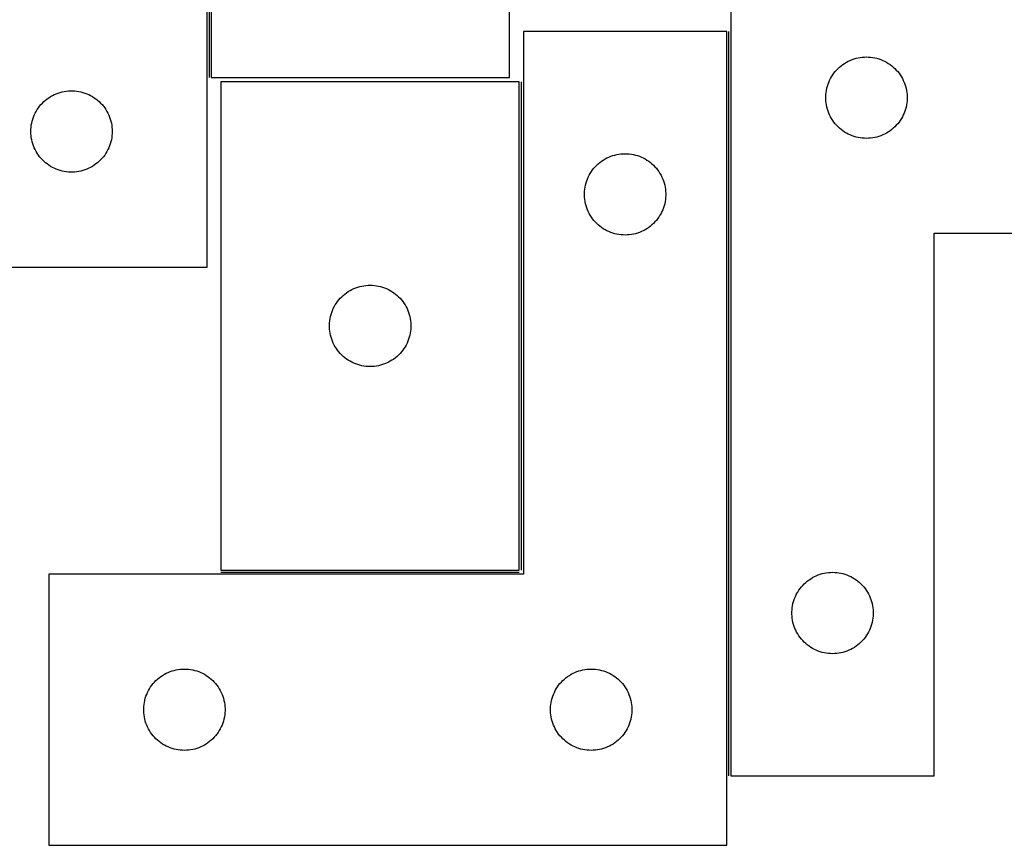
# Model space of a CAD drawing. Header units: millimetres. Extents: x 7 to 1493, y 7 to 479.
# Tile 3 of 5: x 796 to 1159, y 15 to 320. Entities that reach past the tile are written whole.
import ezdxf

# ---------------------------------------------------------------- set-up
doc = ezdxf.new("R2010")
doc.units = ezdxf.units.MM
doc.layers.add('COMMON', color=5, linetype='CONTINUOUS', true_color=0x0000ff)
doc.layers.add('CUT', color=7, linetype='CONTINUOUS', true_color=0x000000)

msp = doc.modelspace()

# ---------------------------------------------------------------- linework, layer by layer
at = {"layer": 'COMMON'}
for p, q in [((865.948943, 478.458039), (865.948943, 298.458039)), ((1057.565522, 41.02346), (1057.565522, 315.377467)), ((981.065521, 116.877468), (981.065521, 296.877468)), ((870.31552, 116.127467), (980.31552, 116.127467))]:
    msp.add_line(p, q, dxfattribs=at)
at = {"layer": 'CUT'}
for p, q in [((865.198943, 228.567663), (865.198943, 478.567663)), ((866.698944, 478.458039), (866.698944, 298.458039)), ((976.698944, 298.458039), (976.698944, 478.458039)), ((1058.315522, 341.02346), (1058.315522, 41.02346)), ((1056.815521, 315.377467), (981.815521, 315.377467)), ((981.815521, 315.377467), (981.815521, 115.377467)), ((1056.815521, 15.377467), (1056.815521, 315.377467)), ((1102.308713, 304.768214), (1103.024241, 305.059213)), ((1103.024241, 305.059213), (1103.753799, 305.312991)), ((1103.753799, 305.312991), (1104.495455, 305.528876)), ((1104.495455, 305.528876), (1105.247241, 305.706296)), ((1105.247241, 305.706296), (1106.007163, 305.844779)), ((1106.007163, 305.844779), (1106.773207, 305.943958)), ((1106.773207, 305.943958), (1107.543341, 306.003572)), ((1107.543341, 306.003572), (1108.315522, 306.02346)), ((1108.315522, 306.02346), (1109.087703, 306.003572)), ((1109.087703, 306.003572), (1109.857837, 305.943958)), ((1109.857837, 305.943958), (1110.62388, 305.844779)), ((1110.62388, 305.844779), (1111.383803, 305.706296)), ((1111.383803, 305.706296), (1112.135589, 305.528876)), ((1112.135589, 305.528876), (1112.877244, 305.312991)), ((1112.877244, 305.312991), (1113.606803, 305.059213)), ((1113.606803, 305.059213), (1114.32233, 304.768214)), ((1097.307241, 301.21256), (1097.84636, 301.765743)), ((1097.84636, 301.765743), (1098.41324, 302.290439)), ((1098.41324, 302.290439), (1099.00638, 302.785257)), ((1099.00638, 302.785257), (1099.624205, 303.248885)), ((1099.624205, 303.248885), (1100.265079, 303.680094)), ((1100.265079, 303.680094), (1100.927301, 304.077739)), ((1100.927301, 304.077739), (1101.609115, 304.440767)), ((1101.609115, 304.440767), (1102.308713, 304.768214)), ((1114.32233, 304.768214), (1115.021929, 304.440767)), ((1115.021929, 304.440767), (1115.703743, 304.077739)), ((1115.703743, 304.077739), (1116.365965, 303.680094)), ((1116.365965, 303.680094), (1117.006838, 303.248885)), ((1117.006838, 303.248885), (1117.624664, 302.785257)), ((1117.624664, 302.785257), (1118.217804, 302.290439)), ((1118.217804, 302.290439), (1118.784684, 301.765743)), ((1118.784684, 301.765743), (1119.323802, 301.21256)), ((866.698944, 298.458039), (976.698944, 298.458039)), ((1094.729988, 297.382176), (1095.07534, 298.073112)), ((1095.07534, 298.073112), (1095.455802, 298.745352)), ((1095.455802, 298.745352), (1095.870367, 299.397116)), ((1095.870367, 299.397116), (1096.317933, 300.026675)), ((1096.317933, 300.026675), (1096.797315, 300.632358)), ((1096.797315, 300.632358), (1097.307241, 301.21256)), ((1119.323802, 301.21256), (1119.833729, 300.632358)), ((1119.833729, 300.632358), (1120.313111, 300.026675)), ((1120.313111, 300.026675), (1120.760677, 299.397116)), ((1120.760677, 299.397116), (1121.175241, 298.745352)), ((1121.175241, 298.745352), (1121.555704, 298.073112)), ((1121.555704, 298.073112), (1121.901056, 297.382176)), ((870.31552, 296.877468), (870.31552, 116.877468)), ((980.31552, 296.877468), (870.31552, 296.877468)), ((980.31552, 116.877468), (980.31552, 296.877468)), ((1093.558553, 293.712672), (1093.716556, 294.468776)), ((1093.716556, 294.468776), (1093.913274, 295.215745)), ((1093.913274, 295.215745), (1094.148183, 295.951596)), ((1094.148183, 295.951596), (1094.420662, 296.674379)), ((1094.420662, 296.674379), (1094.729988, 297.382176)), ((1121.901056, 297.382176), (1122.210381, 296.674379)), ((1122.210381, 296.674379), (1122.48286, 295.951596)), ((1122.48286, 295.951596), (1122.71777, 295.215745)), ((1122.71777, 295.215745), (1122.914487, 294.468776)), ((1122.914487, 294.468776), (1123.072491, 293.712672)), ((805.590045, 290.085869), (806.195728, 290.565251)), ((806.195728, 290.565251), (806.825287, 291.012818)), ((806.825287, 291.012818), (807.477051, 291.427382)), ((807.477051, 291.427382), (808.149292, 291.807844)), ((808.149292, 291.807844), (808.840227, 292.153196)), ((808.840227, 292.153196), (809.548024, 292.462522)), ((809.548024, 292.462522), (810.270807, 292.735001)), ((810.270807, 292.735001), (811.006658, 292.969911)), ((811.006658, 292.969911), (811.753627, 293.166628)), ((811.753627, 293.166628), (812.509731, 293.324632)), ((812.509731, 293.324632), (813.272967, 293.443503)), ((813.272967, 293.443503), (814.041311, 293.522925)), ((814.041311, 293.522925), (814.812724, 293.56269)), ((814.812724, 293.56269), (815.585161, 293.56269)), ((815.585161, 293.56269), (816.356575, 293.522925)), ((816.356575, 293.522925), (817.124918, 293.443503)), ((817.124918, 293.443503), (817.888154, 293.324632)), ((817.888154, 293.324632), (818.644259, 293.166628)), ((818.644259, 293.166628), (819.391227, 292.969911)), ((819.391227, 292.969911), (820.127078, 292.735001)), ((820.127078, 292.735001), (820.849861, 292.462522)), ((820.849861, 292.462522), (821.557659, 292.153196)), ((821.557659, 292.153196), (822.248594, 291.807844)), ((822.248594, 291.807844), (822.920835, 291.427382)), ((822.920835, 291.427382), (823.572599, 291.012818)), ((823.572599, 291.012818), (824.202157, 290.565251)), ((824.202157, 290.565251), (824.80784, 290.085869)), ((1093.320495, 291.409679), (1093.360259, 292.181092)), ((1093.320495, 290.637242), (1093.320495, 291.409679)), ((1093.360259, 289.865828), (1093.320495, 290.637242)), ((1093.360259, 292.181092), (1093.439682, 292.949436)), ((1093.439682, 292.949436), (1093.558553, 293.712672)), ((1123.072491, 293.712672), (1123.191362, 292.949436)), ((1123.191362, 292.949436), (1123.270785, 292.181092)), ((1123.270785, 292.181092), (1123.310549, 291.409679)), ((1123.310549, 290.637242), (1123.270785, 289.865828)), ((1123.310549, 291.409679), (1123.310549, 290.637242)), ((802.542309, 286.618105), (802.973518, 287.258979)), ((802.973518, 287.258979), (803.437146, 287.876805)), ((803.437146, 287.876805), (803.931964, 288.469944)), ((803.931964, 288.469944), (804.45666, 289.036825)), ((804.45666, 289.036825), (805.009843, 289.575943)), ((805.009843, 289.575943), (805.590045, 290.085869)), ((824.80784, 290.085869), (825.388043, 289.575943)), ((825.388043, 289.575943), (825.941226, 289.036825)), ((825.941226, 289.036825), (826.465922, 288.469944)), ((826.465922, 288.469944), (826.96074, 287.876805)), ((826.96074, 287.876805), (827.424368, 287.258979)), ((827.424368, 287.258979), (827.855576, 286.618105)), ((1093.439682, 289.097485), (1093.360259, 289.865828)), ((1093.558553, 288.334249), (1093.439682, 289.097485)), ((1093.716556, 287.578144), (1093.558553, 288.334249)), ((1093.913274, 286.831176), (1093.716556, 287.578144)), ((1094.148183, 286.095325), (1093.913274, 286.831176)), ((1122.71777, 286.831176), (1122.48286, 286.095325)), ((1122.914487, 287.578144), (1122.71777, 286.831176)), ((1123.072491, 288.334249), (1122.914487, 287.578144)), ((1123.191362, 289.097485), (1123.072491, 288.334249)), ((1123.270785, 289.865828), (1123.191362, 289.097485)), ((800.909412, 283.129385), (801.16319, 283.858944)), ((801.16319, 283.858944), (801.454189, 284.574471)), ((801.454189, 284.574471), (801.781636, 285.274069)), ((801.781636, 285.274069), (802.144664, 285.955884)), ((802.144664, 285.955884), (802.542309, 286.618105)), ((827.855576, 286.618105), (828.253221, 285.955884)), ((828.253221, 285.955884), (828.616249, 285.274069)), ((828.616249, 285.274069), (828.943696, 284.574471)), ((828.943696, 284.574471), (829.234695, 283.858944)), ((829.234695, 283.858944), (829.488473, 283.129385)), ((1094.420662, 285.372542), (1094.148183, 286.095325)), ((1094.729988, 284.664745), (1094.420662, 285.372542)), ((1095.07534, 283.973809), (1094.729988, 284.664745)), ((1095.455802, 283.301568), (1095.07534, 283.973809)), ((1095.870367, 282.649805), (1095.455802, 283.301568)), ((1121.175241, 283.301568), (1120.760677, 282.649805)), ((1121.555704, 283.973809), (1121.175241, 283.301568)), ((1121.901056, 284.664745), (1121.555704, 283.973809)), ((1122.210381, 285.372542), (1121.901056, 284.664745)), ((1122.48286, 286.095325), (1122.210381, 285.372542)), ((800.218831, 279.339844), (800.278445, 280.109977)), ((800.278445, 280.109977), (800.377624, 280.876021)), ((800.377624, 280.876021), (800.516107, 281.635944)), ((800.516107, 281.635944), (800.693527, 282.387729)), ((800.693527, 282.387729), (800.909412, 283.129385)), ((829.488473, 283.129385), (829.704359, 282.387729)), ((829.704359, 282.387729), (829.881778, 281.635944)), ((829.881778, 281.635944), (830.020261, 280.876021)), ((830.020261, 280.876021), (830.119441, 280.109977)), ((830.119441, 280.109977), (830.179054, 279.339844)), ((1096.317933, 282.020246), (1095.870367, 282.649805)), ((1096.797315, 281.414563), (1096.317933, 282.020246)), ((1097.307241, 280.83436), (1096.797315, 281.414563)), ((1097.84636, 280.281178), (1097.307241, 280.83436)), ((1098.41324, 279.756481), (1097.84636, 280.281178)), ((1099.00638, 279.261663), (1098.41324, 279.756481)), ((1118.217804, 279.756481), (1117.624664, 279.261663)), ((1118.784684, 280.281178), (1118.217804, 279.756481)), ((1119.323802, 280.83436), (1118.784684, 280.281178)), ((1119.833729, 281.414563), (1119.323802, 280.83436)), ((1120.313111, 282.020246), (1119.833729, 281.414563)), ((1120.760677, 282.649805), (1120.313111, 282.020246)), ((800.198943, 278.567663), (800.218831, 279.339844)), ((800.218831, 277.795481), (800.198943, 278.567663)), ((800.278445, 277.025348), (800.218831, 277.795481)), ((800.377624, 276.259304), (800.278445, 277.025348)), ((800.516107, 275.499382), (800.377624, 276.259304)), ((830.020261, 276.259304), (829.881778, 275.499382)), ((830.119441, 277.025348), (830.020261, 276.259304)), ((830.179054, 277.795481), (830.119441, 277.025348)), ((830.179054, 279.339844), (830.198943, 278.567663)), ((830.198943, 278.567663), (830.179054, 277.795481)), ((1099.624205, 278.798035), (1099.00638, 279.261663)), ((1100.265079, 278.366827), (1099.624205, 278.798035)), ((1100.927301, 277.969182), (1100.265079, 278.366827)), ((1101.609115, 277.606154), (1100.927301, 277.969182)), ((1102.308713, 277.278707), (1101.609115, 277.606154)), ((1103.024241, 276.987708), (1102.308713, 277.278707)), ((1103.753799, 276.73393), (1103.024241, 276.987708)), ((1104.495455, 276.518044), (1103.753799, 276.73393)), ((1105.247241, 276.340625), (1104.495455, 276.518044)), ((1106.007163, 276.202142), (1105.247241, 276.340625)), ((1106.773207, 276.102962), (1106.007163, 276.202142)), ((1107.543341, 276.043349), (1106.773207, 276.102962)), ((1108.315522, 276.02346), (1107.543341, 276.043349)), ((1109.087703, 276.043349), (1108.315522, 276.02346)), ((1109.857837, 276.102962), (1109.087703, 276.043349)), ((1110.62388, 276.202142), (1109.857837, 276.102962)), ((1111.383803, 276.340625), (1110.62388, 276.202142)), ((1112.135589, 276.518044), (1111.383803, 276.340625)), ((1112.877244, 276.73393), (1112.135589, 276.518044)), ((1113.606803, 276.987708), (1112.877244, 276.73393)), ((1114.32233, 277.278707), (1113.606803, 276.987708)), ((1115.021929, 277.606154), (1114.32233, 277.278707)), ((1115.703743, 277.969182), (1115.021929, 277.606154)), ((1116.365965, 278.366827), (1115.703743, 277.969182)), ((1117.006838, 278.798035), (1116.365965, 278.366827)), ((1117.624664, 279.261663), (1117.006838, 278.798035)), ((800.693527, 274.747596), (800.516107, 275.499382)), ((800.909412, 274.00594), (800.693527, 274.747596)), ((801.16319, 273.276381), (800.909412, 274.00594)), ((801.454189, 272.560854), (801.16319, 273.276381)), ((801.781636, 271.861256), (801.454189, 272.560854)), ((828.943696, 272.560854), (828.616249, 271.861256)), ((829.234695, 273.276381), (828.943696, 272.560854)), ((829.488473, 274.00594), (829.234695, 273.276381)), ((829.704359, 274.747596), (829.488473, 274.00594)), ((829.881778, 275.499382), (829.704359, 274.747596)), ((802.144664, 271.179442), (801.781636, 271.861256)), ((802.542309, 270.51722), (802.144664, 271.179442)), ((802.973518, 269.876346), (802.542309, 270.51722)), ((803.437146, 269.25852), (802.973518, 269.876346)), ((803.931964, 268.665381), (803.437146, 269.25852)), ((804.45666, 268.0985), (803.931964, 268.665381)), ((826.465922, 268.665381), (825.941226, 268.0985)), ((826.96074, 269.25852), (826.465922, 268.665381)), ((827.424368, 269.876346), (826.96074, 269.25852)), ((827.855576, 270.51722), (827.424368, 269.876346)), ((828.253221, 271.179442), (827.855576, 270.51722)), ((828.616249, 271.861256), (828.253221, 271.179442)), ((1011.9273, 268.431745), (1012.609114, 268.794773)), ((1012.609114, 268.794773), (1013.308712, 269.12222)), ((1013.308712, 269.12222), (1014.02424, 269.413219)), ((1014.02424, 269.413219), (1014.753798, 269.666997)), ((1014.753798, 269.666997), (1015.495454, 269.882882)), ((1015.495454, 269.882882), (1016.24724, 270.060302)), ((1016.24724, 270.060302), (1017.007162, 270.198785)), ((1017.007162, 270.198785), (1017.773206, 270.297965)), ((1017.773206, 270.297965), (1018.54334, 270.357578)), ((1018.54334, 270.357578), (1019.315521, 270.377467)), ((1019.315521, 270.377467), (1020.087702, 270.357578)), ((1020.087702, 270.357578), (1020.857836, 270.297965)), ((1020.857836, 270.297965), (1021.623879, 270.198785)), ((1021.623879, 270.198785), (1022.383802, 270.060302)), ((1022.383802, 270.060302), (1023.135588, 269.882882)), ((1023.135588, 269.882882), (1023.877243, 269.666997)), ((1023.877243, 269.666997), (1024.606802, 269.413219)), ((1024.606802, 269.413219), (1025.322329, 269.12222)), ((1025.322329, 269.12222), (1026.021928, 268.794773)), ((1026.021928, 268.794773), (1026.703742, 268.431745)), ((805.009843, 267.559382), (804.45666, 268.0985)), ((805.590045, 267.049456), (805.009843, 267.559382)), ((806.195728, 266.570074), (805.590045, 267.049456)), ((806.825287, 266.122507), (806.195728, 266.570074)), ((807.477051, 265.707943), (806.825287, 266.122507)), ((808.149292, 265.327481), (807.477051, 265.707943)), ((808.840227, 264.982129), (808.149292, 265.327481)), ((822.248594, 265.327481), (821.557659, 264.982129)), ((822.920835, 265.707943), (822.248594, 265.327481)), ((823.572599, 266.122507), (822.920835, 265.707943)), ((824.202157, 266.570074), (823.572599, 266.122507)), ((824.80784, 267.049456), (824.202157, 266.570074)), ((825.388043, 267.559382), (824.80784, 267.049456)), ((825.941226, 268.0985), (825.388043, 267.559382)), ((1007.797314, 264.986364), (1008.30724, 265.566567)), ((1008.30724, 265.566567), (1008.846359, 266.119749)), ((1008.846359, 266.119749), (1009.413239, 266.644445)), ((1009.413239, 266.644445), (1010.006379, 267.139264)), ((1010.006379, 267.139264), (1010.624204, 267.602892)), ((1010.624204, 267.602892), (1011.265078, 268.0341)), ((1011.265078, 268.0341), (1011.9273, 268.431745)), ((1026.703742, 268.431745), (1027.365964, 268.0341)), ((1027.365964, 268.0341), (1028.006837, 267.602892)), ((1028.006837, 267.602892), (1028.624663, 267.139264)), ((1028.624663, 267.139264), (1029.217803, 266.644445)), ((1029.217803, 266.644445), (1029.784683, 266.119749)), ((1029.784683, 266.119749), (1030.323801, 265.566567)), ((1030.323801, 265.566567), (1030.833728, 264.986364)), ((809.548024, 264.672803), (808.840227, 264.982129)), ((810.270807, 264.400324), (809.548024, 264.672803)), ((811.006658, 264.165414), (810.270807, 264.400324)), ((811.753627, 263.968697), (811.006658, 264.165414)), ((812.509731, 263.810693), (811.753627, 263.968697)), ((813.272967, 263.691822), (812.509731, 263.810693)), ((814.041311, 263.6124), (813.272967, 263.691822)), ((814.812724, 263.572636), (814.041311, 263.6124)), ((815.585161, 263.572636), (814.812724, 263.572636)), ((816.356575, 263.6124), (815.585161, 263.572636)), ((817.124918, 263.691822), (816.356575, 263.6124)), ((817.888154, 263.810693), (817.124918, 263.691822)), ((818.644259, 263.968697), (817.888154, 263.810693)), ((819.391227, 264.165414), (818.644259, 263.968697)), ((820.127078, 264.400324), (819.391227, 264.165414)), ((820.849861, 264.672803), (820.127078, 264.400324)), ((821.557659, 264.982129), (820.849861, 264.672803)), ((1005.420661, 261.028385), (1005.729987, 261.736182)), ((1005.729987, 261.736182), (1006.075339, 262.427118)), ((1006.075339, 262.427118), (1006.455801, 263.099359)), ((1006.455801, 263.099359), (1006.870366, 263.751122)), ((1006.870366, 263.751122), (1007.317932, 264.380681)), ((1007.317932, 264.380681), (1007.797314, 264.986364)), ((1030.833728, 264.986364), (1031.31311, 264.380681)), ((1031.31311, 264.380681), (1031.760676, 263.751122)), ((1031.760676, 263.751122), (1032.17524, 263.099359)), ((1032.17524, 263.099359), (1032.555703, 262.427118)), ((1032.555703, 262.427118), (1032.901055, 261.736182)), ((1032.901055, 261.736182), (1033.21038, 261.028385)), ((1004.439681, 257.303442), (1004.558552, 258.066678)), ((1004.558552, 258.066678), (1004.716555, 258.822783)), ((1004.716555, 258.822783), (1004.913273, 259.569751)), ((1004.913273, 259.569751), (1005.148182, 260.305602)), ((1005.148182, 260.305602), (1005.420661, 261.028385)), ((1033.21038, 261.028385), (1033.482859, 260.305602)), ((1033.482859, 260.305602), (1033.717769, 259.569751)), ((1033.717769, 259.569751), (1033.914486, 258.822783)), ((1033.914486, 258.822783), (1034.07249, 258.066678)), ((1034.07249, 258.066678), (1034.191361, 257.303442)), ((1004.320494, 255.763685), (1004.360258, 256.535098)), ((1004.320494, 254.991248), (1004.320494, 255.763685)), ((1004.360258, 254.219835), (1004.320494, 254.991248)), ((1004.360258, 256.535098), (1004.439681, 257.303442)), ((1004.439681, 253.451491), (1004.360258, 254.219835)), ((1034.191361, 257.303442), (1034.270784, 256.535098)), ((1034.270784, 254.219835), (1034.191361, 253.451491)), ((1034.270784, 256.535098), (1034.310548, 255.763685)), ((1034.310548, 254.991248), (1034.270784, 254.219835)), ((1034.310548, 255.763685), (1034.310548, 254.991248)), ((1004.558552, 252.688255), (1004.439681, 253.451491)), ((1004.716555, 251.93215), (1004.558552, 252.688255)), ((1004.913273, 251.185182), (1004.716555, 251.93215)), ((1005.148182, 250.449331), (1004.913273, 251.185182)), ((1033.717769, 251.185182), (1033.482859, 250.449331)), ((1033.914486, 251.93215), (1033.717769, 251.185182)), ((1034.07249, 252.688255), (1033.914486, 251.93215)), ((1034.191361, 253.451491), (1034.07249, 252.688255)), ((1005.420661, 249.726548), (1005.148182, 250.449331)), ((1005.729987, 249.018751), (1005.420661, 249.726548)), ((1006.075339, 248.327815), (1005.729987, 249.018751)), ((1006.455801, 247.655574), (1006.075339, 248.327815)), ((1006.870366, 247.003811), (1006.455801, 247.655574)), ((1007.317932, 246.374252), (1006.870366, 247.003811)), ((1031.760676, 247.003811), (1031.31311, 246.374252)), ((1032.17524, 247.655574), (1031.760676, 247.003811)), ((1032.555703, 248.327815), (1032.17524, 247.655574)), ((1032.901055, 249.018751), (1032.555703, 248.327815)), ((1033.21038, 249.726548), (1032.901055, 249.018751)), ((1033.482859, 250.449331), (1033.21038, 249.726548)), ((1007.797314, 245.768569), (1007.317932, 246.374252)), ((1008.30724, 245.188366), (1007.797314, 245.768569)), ((1008.846359, 244.635184), (1008.30724, 245.188366)), ((1009.413239, 244.110488), (1008.846359, 244.635184)), ((1010.006379, 243.615669), (1009.413239, 244.110488)), ((1010.624204, 243.152041), (1010.006379, 243.615669)), ((1028.624663, 243.615669), (1028.006837, 243.152041)), ((1029.217803, 244.110488), (1028.624663, 243.615669)), ((1029.784683, 244.635184), (1029.217803, 244.110488)), ((1030.323801, 245.188366), (1029.784683, 244.635184)), ((1030.833728, 245.768569), (1030.323801, 245.188366)), ((1031.31311, 246.374252), (1030.833728, 245.768569)), ((1011.265078, 242.720833), (1010.624204, 243.152041)), ((1011.9273, 242.323188), (1011.265078, 242.720833)), ((1012.609114, 241.96016), (1011.9273, 242.323188)), ((1013.308712, 241.632713), (1012.609114, 241.96016)), ((1014.02424, 241.341714), (1013.308712, 241.632713)), ((1014.753798, 241.087936), (1014.02424, 241.341714)), ((1015.495454, 240.872051), (1014.753798, 241.087936)), ((1016.24724, 240.694631), (1015.495454, 240.872051)), ((1017.007162, 240.556148), (1016.24724, 240.694631)), ((1017.773206, 240.456968), (1017.007162, 240.556148)), ((1018.54334, 240.397355), (1017.773206, 240.456968)), ((1019.315521, 240.377467), (1018.54334, 240.397355)), ((1020.087702, 240.397355), (1019.315521, 240.377467)), ((1020.857836, 240.456968), (1020.087702, 240.397355)), ((1021.623879, 240.556148), (1020.857836, 240.456968)), ((1022.383802, 240.694631), (1021.623879, 240.556148)), ((1023.135588, 240.872051), (1022.383802, 240.694631)), ((1023.877243, 241.087936), (1023.135588, 240.872051)), ((1024.606802, 241.341714), (1023.877243, 241.087936)), ((1025.322329, 241.632713), (1024.606802, 241.341714)), ((1026.021928, 241.96016), (1025.322329, 241.632713)), ((1026.703742, 242.323188), (1026.021928, 241.96016)), ((1027.365964, 242.720833), (1026.703742, 242.323188)), ((1028.006837, 243.152041), (1027.365964, 242.720833)), ((1133.315522, 41.02346), (1133.315522, 241.02346)), ((1133.315522, 241.02346), (1308.315522, 241.02346)), ((765.198943, 228.567663), (865.198943, 228.567663)), ((921.495453, 221.382883), (922.247239, 221.560303)), ((922.247239, 221.560303), (923.007161, 221.698786)), ((923.007161, 221.698786), (923.773205, 221.797966)), ((923.773205, 221.797966), (924.543339, 221.857579)), ((924.543339, 221.857579), (925.31552, 221.877468)), ((925.31552, 221.877468), (926.087701, 221.857579)), ((926.087701, 221.857579), (926.857835, 221.797966)), ((926.857835, 221.797966), (927.623878, 221.698786)), ((927.623878, 221.698786), (928.383801, 221.560303)), ((928.383801, 221.560303), (929.135587, 221.382883)), ((914.846358, 217.61975), (915.413238, 218.144446)), ((915.413238, 218.144446), (916.006378, 218.639265)), ((916.006378, 218.639265), (916.624203, 219.102893)), ((916.624203, 219.102893), (917.265077, 219.534101)), ((917.265077, 219.534101), (917.927299, 219.931746)), ((917.927299, 219.931746), (918.609113, 220.294774)), ((918.609113, 220.294774), (919.308711, 220.622221)), ((919.308711, 220.622221), (920.024239, 220.91322)), ((920.024239, 220.91322), (920.753797, 221.166998)), ((920.753797, 221.166998), (921.495453, 221.382883)), ((929.135587, 221.382883), (929.877242, 221.166998)), ((929.877242, 221.166998), (930.606801, 220.91322)), ((930.606801, 220.91322), (931.322328, 220.622221)), ((931.322328, 220.622221), (932.021927, 220.294774)), ((932.021927, 220.294774), (932.703741, 219.931746)), ((932.703741, 219.931746), (933.365963, 219.534101)), ((933.365963, 219.534101), (934.006836, 219.102893)), ((934.006836, 219.102893), (934.624662, 218.639265)), ((934.624662, 218.639265), (935.217802, 218.144446)), ((935.217802, 218.144446), (935.784682, 217.61975)), ((912.075338, 213.927119), (912.4558, 214.59936)), ((912.4558, 214.59936), (912.870365, 215.251123)), ((912.870365, 215.251123), (913.317931, 215.880682)), ((913.317931, 215.880682), (913.797313, 216.486365)), ((913.797313, 216.486365), (914.307239, 217.066568)), ((914.307239, 217.066568), (914.846358, 217.61975)), ((935.784682, 217.61975), (936.3238, 217.066568)), ((936.3238, 217.066568), (936.833727, 216.486365)), ((936.833727, 216.486365), (937.313109, 215.880682)), ((937.313109, 215.880682), (937.760675, 215.251123)), ((937.760675, 215.251123), (938.175239, 214.59936)), ((938.175239, 214.59936), (938.555702, 213.927119)), ((910.716554, 210.322784), (910.913272, 211.069752)), ((910.913272, 211.069752), (911.148181, 211.805603)), ((911.148181, 211.805603), (911.42066, 212.528386)), ((911.42066, 212.528386), (911.729986, 213.236183)), ((911.729986, 213.236183), (912.075338, 213.927119)), ((938.555702, 213.927119), (938.901054, 213.236183)), ((938.901054, 213.236183), (939.210379, 212.528386)), ((939.210379, 212.528386), (939.482858, 211.805603)), ((939.482858, 211.805603), (939.717768, 211.069752)), ((939.717768, 211.069752), (939.914485, 210.322784)), ((910.320493, 207.263686), (910.360257, 208.035099)), ((910.320493, 206.491249), (910.320493, 207.263686)), ((910.360257, 208.035099), (910.43968, 208.803443)), ((910.43968, 208.803443), (910.558551, 209.566679)), ((910.558551, 209.566679), (910.716554, 210.322784)), ((939.914485, 210.322784), (940.072489, 209.566679)), ((940.072489, 209.566679), (940.19136, 208.803443)), ((940.19136, 208.803443), (940.270783, 208.035099)), ((940.270783, 208.035099), (940.310547, 207.263686)), ((940.310547, 207.263686), (940.310547, 206.491249)), ((910.360257, 205.719836), (910.320493, 206.491249)), ((910.43968, 204.951492), (910.360257, 205.719836)), ((910.558551, 204.188256), (910.43968, 204.951492)), ((910.716554, 203.432151), (910.558551, 204.188256)), ((910.913272, 202.685183), (910.716554, 203.432151)), ((939.914485, 203.432151), (939.717768, 202.685183)), ((940.072489, 204.188256), (939.914485, 203.432151)), ((940.19136, 204.951492), (940.072489, 204.188256)), ((940.270783, 205.719836), (940.19136, 204.951492)), ((940.310547, 206.491249), (940.270783, 205.719836)), ((911.148181, 201.949332), (910.913272, 202.685183)), ((911.42066, 201.226549), (911.148181, 201.949332)), ((911.729986, 200.518752), (911.42066, 201.226549)), ((912.075338, 199.827816), (911.729986, 200.518752)), ((912.4558, 199.155575), (912.075338, 199.827816)), ((938.555702, 199.827816), (938.175239, 199.155575)), ((938.901054, 200.518752), (938.555702, 199.827816)), ((939.210379, 201.226549), (938.901054, 200.518752)), ((939.482858, 201.949332), (939.210379, 201.226549)), ((939.717768, 202.685183), (939.482858, 201.949332)), ((912.870365, 198.503812), (912.4558, 199.155575)), ((913.317931, 197.874253), (912.870365, 198.503812)), ((913.797313, 197.26857), (913.317931, 197.874253)), ((914.307239, 196.688367), (913.797313, 197.26857)), ((914.846358, 196.135185), (914.307239, 196.688367)), ((915.413238, 195.610489), (914.846358, 196.135185)), ((935.784682, 196.135185), (935.217802, 195.610489)), ((936.3238, 196.688367), (935.784682, 196.135185)), ((936.833727, 197.26857), (936.3238, 196.688367)), ((937.313109, 197.874253), (936.833727, 197.26857)), ((937.760675, 198.503812), (937.313109, 197.874253)), ((938.175239, 199.155575), (937.760675, 198.503812)), ((916.006378, 195.11567), (915.413238, 195.610489)), ((916.624203, 194.652042), (916.006378, 195.11567)), ((917.265077, 194.220834), (916.624203, 194.652042)), ((917.927299, 193.823189), (917.265077, 194.220834)), ((918.609113, 193.460161), (917.927299, 193.823189)), ((919.308711, 193.132714), (918.609113, 193.460161)), ((920.024239, 192.841715), (919.308711, 193.132714)), ((920.753797, 192.587937), (920.024239, 192.841715)), ((921.495453, 192.372052), (920.753797, 192.587937)), ((929.877242, 192.587937), (929.135587, 192.372052)), ((930.606801, 192.841715), (929.877242, 192.587937)), ((931.322328, 193.132714), (930.606801, 192.841715)), ((932.021927, 193.460161), (931.322328, 193.132714)), ((932.703741, 193.823189), (932.021927, 193.460161)), ((933.365963, 194.220834), (932.703741, 193.823189)), ((934.006836, 194.652042), (933.365963, 194.220834)), ((934.624662, 195.11567), (934.006836, 194.652042)), ((935.217802, 195.610489), (934.624662, 195.11567)), ((922.247239, 192.194632), (921.495453, 192.372052)), ((923.007161, 192.056149), (922.247239, 192.194632)), ((923.773205, 191.956969), (923.007161, 192.056149)), ((924.543339, 191.897356), (923.773205, 191.956969)), ((925.31552, 191.877468), (924.543339, 191.897356)), ((926.087701, 191.897356), (925.31552, 191.877468)), ((926.857835, 191.956969), (926.087701, 191.897356)), ((927.623878, 192.056149), (926.857835, 191.956969)), ((928.383801, 192.194632), (927.623878, 192.056149)), ((929.135587, 192.372052), (928.383801, 192.194632)), ((870.31552, 116.877468), (980.31552, 116.877468)), ((981.815521, 115.377467), (806.815521, 115.377467)), ((806.815521, 115.377467), (806.815521, 15.377467)), ((1085.91324, 112.290439), (1086.50638, 112.785257)), ((1086.50638, 112.785257), (1087.124205, 113.248885)), ((1087.124205, 113.248885), (1087.765079, 113.680094)), ((1087.765079, 113.680094), (1088.427301, 114.077739)), ((1088.427301, 114.077739), (1089.109115, 114.440767)), ((1089.109115, 114.440767), (1089.808713, 114.768214)), ((1089.808713, 114.768214), (1090.524241, 115.059213)), ((1090.524241, 115.059213), (1091.253799, 115.312991)), ((1091.253799, 115.312991), (1091.995455, 115.528876)), ((1091.995455, 115.528876), (1092.747241, 115.706296)), ((1092.747241, 115.706296), (1093.507163, 115.844779)), ((1093.507163, 115.844779), (1094.273207, 115.943958)), ((1094.273207, 115.943958), (1095.043341, 116.003572)), ((1095.043341, 116.003572), (1095.815522, 116.02346)), ((1095.815522, 116.02346), (1096.587703, 116.003572)), ((1096.587703, 116.003572), (1097.357837, 115.943958)), ((1097.357837, 115.943958), (1098.12388, 115.844779)), ((1098.12388, 115.844779), (1098.883803, 115.706296)), ((1098.883803, 115.706296), (1099.635589, 115.528876)), ((1099.635589, 115.528876), (1100.377244, 115.312991)), ((1100.377244, 115.312991), (1101.106803, 115.059213)), ((1101.106803, 115.059213), (1101.82233, 114.768214)), ((1101.82233, 114.768214), (1102.521929, 114.440767)), ((1102.521929, 114.440767), (1103.203743, 114.077739)), ((1103.203743, 114.077739), (1103.865965, 113.680094)), ((1103.865965, 113.680094), (1104.506838, 113.248885)), ((1104.506838, 113.248885), (1105.124664, 112.785257)), ((1105.124664, 112.785257), (1105.717804, 112.290439)), ((1082.955802, 108.745352), (1083.370367, 109.397116)), ((1083.370367, 109.397116), (1083.817933, 110.026675)), ((1083.817933, 110.026675), (1084.297315, 110.632358)), ((1084.297315, 110.632358), (1084.807241, 111.21256)), ((1084.807241, 111.21256), (1085.34636, 111.765743)), ((1085.34636, 111.765743), (1085.91324, 112.290439)), ((1105.717804, 112.290439), (1106.284684, 111.765743)), ((1106.284684, 111.765743), (1106.823802, 111.21256)), ((1106.823802, 111.21256), (1107.333729, 110.632358)), ((1107.333729, 110.632358), (1107.813111, 110.026675)), ((1107.813111, 110.026675), (1108.260677, 109.397116)), ((1108.260677, 109.397116), (1108.675241, 108.745352)), ((1081.413274, 105.215745), (1081.648183, 105.951596)), ((1081.648183, 105.951596), (1081.920662, 106.674379)), ((1081.920662, 106.674379), (1082.229988, 107.382176)), ((1082.229988, 107.382176), (1082.57534, 108.073112)), ((1082.57534, 108.073112), (1082.955802, 108.745352)), ((1108.675241, 108.745352), (1109.055704, 108.073112)), ((1109.055704, 108.073112), (1109.401056, 107.382176)), ((1109.401056, 107.382176), (1109.710381, 106.674379)), ((1109.710381, 106.674379), (1109.98286, 105.951596)), ((1109.98286, 105.951596), (1110.21777, 105.215745)), ((1080.820495, 101.409679), (1080.860259, 102.181092)), ((1080.860259, 102.181092), (1080.939682, 102.949436)), ((1080.939682, 102.949436), (1081.058553, 103.712672)), ((1081.058553, 103.712672), (1081.216556, 104.468776)), ((1081.216556, 104.468776), (1081.413274, 105.215745)), ((1110.21777, 105.215745), (1110.414487, 104.468776)), ((1110.414487, 104.468776), (1110.572491, 103.712672)), ((1110.572491, 103.712672), (1110.691362, 102.949436)), ((1110.691362, 102.949436), (1110.770785, 102.181092)), ((1110.770785, 102.181092), (1110.810549, 101.409679)), ((1080.820495, 100.637242), (1080.820495, 101.409679)), ((1080.860259, 99.865828), (1080.820495, 100.637242)), ((1080.939682, 99.097485), (1080.860259, 99.865828)), ((1081.058553, 98.334249), (1080.939682, 99.097485)), ((1081.216556, 97.578144), (1081.058553, 98.334249)), ((1110.572491, 98.334249), (1110.414487, 97.578144)), ((1110.691362, 99.097485), (1110.572491, 98.334249)), ((1110.770785, 99.865828), (1110.691362, 99.097485)), ((1110.810549, 100.637242), (1110.770785, 99.865828)), ((1110.810549, 101.409679), (1110.810549, 100.637242)), ((1081.413274, 96.831176), (1081.216556, 97.578144)), ((1081.648183, 96.095325), (1081.413274, 96.831176)), ((1081.920662, 95.372542), (1081.648183, 96.095325)), ((1082.229988, 94.664745), (1081.920662, 95.372542)), ((1082.57534, 93.973809), (1082.229988, 94.664745)), ((1109.401056, 94.664745), (1109.055704, 93.973809)), ((1109.710381, 95.372542), (1109.401056, 94.664745)), ((1109.98286, 96.095325), (1109.710381, 95.372542)), ((1110.21777, 96.831176), (1109.98286, 96.095325)), ((1110.414487, 97.578144), (1110.21777, 96.831176)), ((1082.955802, 93.301568), (1082.57534, 93.973809)), ((1083.370367, 92.649805), (1082.955802, 93.301568)), ((1083.817933, 92.020246), (1083.370367, 92.649805)), ((1084.297315, 91.414563), (1083.817933, 92.020246)), ((1084.807241, 90.83436), (1084.297315, 91.414563)), ((1085.34636, 90.281178), (1084.807241, 90.83436)), ((1106.823802, 90.83436), (1106.284684, 90.281178)), ((1107.333729, 91.414563), (1106.823802, 90.83436)), ((1107.813111, 92.020246), (1107.333729, 91.414563)), ((1108.260677, 92.649805), (1107.813111, 92.020246)), ((1108.675241, 93.301568), (1108.260677, 92.649805)), ((1109.055704, 93.973809), (1108.675241, 93.301568)), ((1085.91324, 89.756481), (1085.34636, 90.281178)), ((1086.50638, 89.261663), (1085.91324, 89.756481)), ((1087.124205, 88.798035), (1086.50638, 89.261663)), ((1087.765079, 88.366827), (1087.124205, 88.798035)), ((1088.427301, 87.969182), (1087.765079, 88.366827)), ((1089.109115, 87.606154), (1088.427301, 87.969182)), ((1089.808713, 87.278707), (1089.109115, 87.606154)), ((1090.524241, 86.987708), (1089.808713, 87.278707)), ((1101.82233, 87.278707), (1101.106803, 86.987708)), ((1102.521929, 87.606154), (1101.82233, 87.278707)), ((1103.203743, 87.969182), (1102.521929, 87.606154)), ((1103.865965, 88.366827), (1103.203743, 87.969182)), ((1104.506838, 88.798035), (1103.865965, 88.366827)), ((1105.124664, 89.261663), (1104.506838, 88.798035)), ((1105.717804, 89.756481), (1105.124664, 89.261663)), ((1106.284684, 90.281178), (1105.717804, 89.756481)), ((1091.253799, 86.73393), (1090.524241, 86.987708)), ((1091.995455, 86.518044), (1091.253799, 86.73393)), ((1092.747241, 86.340625), (1091.995455, 86.518044)), ((1093.507163, 86.202142), (1092.747241, 86.340625)), ((1094.273207, 86.102962), (1093.507163, 86.202142)), ((1095.043341, 86.043349), (1094.273207, 86.102962)), ((1095.815522, 86.02346), (1095.043341, 86.043349)), ((1096.587703, 86.043349), (1095.815522, 86.02346)), ((1097.357837, 86.102962), (1096.587703, 86.043349)), ((1098.12388, 86.202142), (1097.357837, 86.102962)), ((1098.883803, 86.340625), (1098.12388, 86.202142)), ((1099.635589, 86.518044), (1098.883803, 86.340625)), ((1100.377244, 86.73393), (1099.635589, 86.518044)), ((1101.106803, 86.987708), (1100.377244, 86.73393)), ((852.253798, 79.666997), (852.995454, 79.882882)), ((852.995454, 79.882882), (853.74724, 80.060302)), ((853.74724, 80.060302), (854.507162, 80.198785)), ((854.507162, 80.198785), (855.273206, 80.297965)), ((855.273206, 80.297965), (856.04334, 80.357578)), ((856.04334, 80.357578), (856.815521, 80.377467)), ((856.815521, 80.377467), (857.587702, 80.357578)), ((857.587702, 80.357578), (858.357836, 80.297965)), ((858.357836, 80.297965), (859.123879, 80.198785)), ((859.123879, 80.198785), (859.883802, 80.060302)), ((859.883802, 80.060302), (860.635588, 79.882882)), ((860.635588, 79.882882), (861.377243, 79.666997)), ((1002.253798, 79.666997), (1002.995454, 79.882882)), ((1002.995454, 79.882882), (1003.74724, 80.060302)), ((1003.74724, 80.060302), (1004.507162, 80.198785)), ((1004.507162, 80.198785), (1005.273206, 80.297965)), ((1005.273206, 80.297965), (1006.04334, 80.357578)), ((1006.04334, 80.357578), (1006.815521, 80.377467)), ((1006.815521, 80.377467), (1007.587702, 80.357578)), ((1007.587702, 80.357578), (1008.357836, 80.297965)), ((1008.357836, 80.297965), (1009.123879, 80.198785)), ((1009.123879, 80.198785), (1009.883802, 80.060302)), ((1009.883802, 80.060302), (1010.635588, 79.882882)), ((1010.635588, 79.882882), (1011.377243, 79.666997)), ((846.346359, 76.119749), (846.913239, 76.644445)), ((846.913239, 76.644445), (847.506379, 77.139264)), ((847.506379, 77.139264), (848.124204, 77.602892)), ((848.124204, 77.602892), (848.765078, 78.0341)), ((848.765078, 78.0341), (849.4273, 78.431745)), ((849.4273, 78.431745), (850.109114, 78.794773)), ((850.109114, 78.794773), (850.808712, 79.12222)), ((850.808712, 79.12222), (851.52424, 79.413219)), ((851.52424, 79.413219), (852.253798, 79.666997)), ((861.377243, 79.666997), (862.106802, 79.413219)), ((862.106802, 79.413219), (862.822329, 79.12222)), ((862.822329, 79.12222), (863.521928, 78.794773)), ((863.521928, 78.794773), (864.203742, 78.431745)), ((864.203742, 78.431745), (864.865964, 78.0341)), ((864.865964, 78.0341), (865.506837, 77.602892)), ((865.506837, 77.602892), (866.124663, 77.139264)), ((866.124663, 77.139264), (866.717803, 76.644445)), ((866.717803, 76.644445), (867.284683, 76.119749)), ((996.346359, 76.119749), (996.913239, 76.644445)), ((996.913239, 76.644445), (997.506379, 77.139264)), ((997.506379, 77.139264), (998.124204, 77.602892)), ((998.124204, 77.602892), (998.765078, 78.0341)), ((998.765078, 78.0341), (999.4273, 78.431745)), ((999.4273, 78.431745), (1000.109114, 78.794773)), ((1000.109114, 78.794773), (1000.808712, 79.12222)), ((1000.808712, 79.12222), (1001.52424, 79.413219)), ((1001.52424, 79.413219), (1002.253798, 79.666997)), ((1011.377243, 79.666997), (1012.106802, 79.413219)), ((1012.106802, 79.413219), (1012.822329, 79.12222)), ((1012.822329, 79.12222), (1013.521928, 78.794773)), ((1013.521928, 78.794773), (1014.203742, 78.431745)), ((1014.203742, 78.431745), (1014.865964, 78.0341)), ((1014.865964, 78.0341), (1015.506837, 77.602892)), ((1015.506837, 77.602892), (1016.124663, 77.139264)), ((1016.124663, 77.139264), (1016.717803, 76.644445)), ((1016.717803, 76.644445), (1017.284683, 76.119749)), ((843.575339, 72.427118), (843.955801, 73.099359)), ((843.955801, 73.099359), (844.370366, 73.751122)), ((844.370366, 73.751122), (844.817932, 74.380681)), ((844.817932, 74.380681), (845.297314, 74.986364)), ((845.297314, 74.986364), (845.80724, 75.566567)), ((845.80724, 75.566567), (846.346359, 76.119749)), ((867.284683, 76.119749), (867.823801, 75.566567)), ((867.823801, 75.566567), (868.333728, 74.986364)), ((868.333728, 74.986364), (868.81311, 74.380681)), ((868.81311, 74.380681), (869.260676, 73.751122)), ((869.260676, 73.751122), (869.67524, 73.099359)), ((869.67524, 73.099359), (870.055703, 72.427118)), ((993.575339, 72.427118), (993.955801, 73.099359)), ((993.955801, 73.099359), (994.370366, 73.751122)), ((994.370366, 73.751122), (994.817932, 74.380681)), ((994.817932, 74.380681), (995.297314, 74.986364)), ((995.297314, 74.986364), (995.80724, 75.566567)), ((995.80724, 75.566567), (996.346359, 76.119749)), ((1017.284683, 76.119749), (1017.823801, 75.566567)), ((1017.823801, 75.566567), (1018.333728, 74.986364)), ((1018.333728, 74.986364), (1018.81311, 74.380681)), ((1018.81311, 74.380681), (1019.260676, 73.751122)), ((1019.260676, 73.751122), (1019.67524, 73.099359)), ((1019.67524, 73.099359), (1020.055703, 72.427118)), ((842.216555, 68.822783), (842.413273, 69.569751)), ((842.413273, 69.569751), (842.648182, 70.305602)), ((842.648182, 70.305602), (842.920661, 71.028385)), ((842.920661, 71.028385), (843.229987, 71.736182)), ((843.229987, 71.736182), (843.575339, 72.427118)), ((870.055703, 72.427118), (870.401055, 71.736182)), ((870.401055, 71.736182), (870.71038, 71.028385)), ((870.71038, 71.028385), (870.982859, 70.305602)), ((870.982859, 70.305602), (871.217769, 69.569751)), ((871.217769, 69.569751), (871.414486, 68.822783)), ((992.216555, 68.822783), (992.413273, 69.569751)), ((992.413273, 69.569751), (992.648182, 70.305602)), ((992.648182, 70.305602), (992.920661, 71.028385)), ((992.920661, 71.028385), (993.229987, 71.736182)), ((993.229987, 71.736182), (993.575339, 72.427118)), ((1020.055703, 72.427118), (1020.401055, 71.736182)), ((1020.401055, 71.736182), (1020.71038, 71.028385)), ((1020.71038, 71.028385), (1020.982859, 70.305602)), ((1020.982859, 70.305602), (1021.217769, 69.569751)), ((1021.217769, 69.569751), (1021.414486, 68.822783)), ((841.820494, 65.763685), (841.860258, 66.535098)), ((841.820494, 64.991248), (841.820494, 65.763685)), ((841.860258, 66.535098), (841.939681, 67.303442)), ((841.939681, 67.303442), (842.058552, 68.066678)), ((842.058552, 68.066678), (842.216555, 68.822783)), ((871.414486, 68.822783), (871.57249, 68.066678)), ((871.57249, 68.066678), (871.691361, 67.303442)), ((871.691361, 67.303442), (871.770784, 66.535098)), ((871.770784, 66.535098), (871.810548, 65.763685)), ((871.810548, 65.763685), (871.810548, 64.991248)), ((991.820494, 65.763685), (991.860258, 66.535098)), ((991.820494, 64.991248), (991.820494, 65.763685)), ((991.860258, 66.535098), (991.939681, 67.303442)), ((991.939681, 67.303442), (992.058552, 68.066678)), ((992.058552, 68.066678), (992.216555, 68.822783)), ((1021.414486, 68.822783), (1021.57249, 68.066678)), ((1021.57249, 68.066678), (1021.691361, 67.303442)), ((1021.691361, 67.303442), (1021.770784, 66.535098)), ((1021.770784, 66.535098), (1021.810548, 65.763685)), ((1021.810548, 65.763685), (1021.810548, 64.991248)), ((841.860258, 64.219835), (841.820494, 64.991248)), ((841.939681, 63.451491), (841.860258, 64.219835)), ((842.058552, 62.688255), (841.939681, 63.451491)), ((842.216555, 61.93215), (842.058552, 62.688255)), ((842.413273, 61.185182), (842.216555, 61.93215)), ((871.414486, 61.93215), (871.217769, 61.185182)), ((871.57249, 62.688255), (871.414486, 61.93215)), ((871.691361, 63.451491), (871.57249, 62.688255)), ((871.770784, 64.219835), (871.691361, 63.451491)), ((871.810548, 64.991248), (871.770784, 64.219835)), ((991.860258, 64.219835), (991.820494, 64.991248)), ((991.939681, 63.451491), (991.860258, 64.219835)), ((992.058552, 62.688255), (991.939681, 63.451491)), ((992.216555, 61.93215), (992.058552, 62.688255)), ((992.413273, 61.185182), (992.216555, 61.93215)), ((1021.414486, 61.93215), (1021.217769, 61.185182)), ((1021.57249, 62.688255), (1021.414486, 61.93215)), ((1021.691361, 63.451491), (1021.57249, 62.688255)), ((1021.770784, 64.219835), (1021.691361, 63.451491)), ((1021.810548, 64.991248), (1021.770784, 64.219835)), ((842.648182, 60.449331), (842.413273, 61.185182)), ((842.920661, 59.726548), (842.648182, 60.449331)), ((843.229987, 59.018751), (842.920661, 59.726548)), ((843.575339, 58.327815), (843.229987, 59.018751)), ((843.955801, 57.655574), (843.575339, 58.327815)), ((870.055703, 58.327815), (869.67524, 57.655574)), ((870.401055, 59.018751), (870.055703, 58.327815)), ((870.71038, 59.726548), (870.401055, 59.018751)), ((870.982859, 60.449331), (870.71038, 59.726548)), ((871.217769, 61.185182), (870.982859, 60.449331)), ((992.648182, 60.449331), (992.413273, 61.185182)), ((992.920661, 59.726548), (992.648182, 60.449331)), ((993.229987, 59.018751), (992.920661, 59.726548)), ((993.575339, 58.327815), (993.229987, 59.018751)), ((993.955801, 57.655574), (993.575339, 58.327815)), ((1020.055703, 58.327815), (1019.67524, 57.655574)), ((1020.401055, 59.018751), (1020.055703, 58.327815)), ((1020.71038, 59.726548), (1020.401055, 59.018751)), ((1020.982859, 60.449331), (1020.71038, 59.726548)), ((1021.217769, 61.185182), (1020.982859, 60.449331)), ((844.370366, 57.003811), (843.955801, 57.655574)), ((844.817932, 56.374252), (844.370366, 57.003811)), ((845.297314, 55.768569), (844.817932, 56.374252)), ((845.80724, 55.188366), (845.297314, 55.768569)), ((846.346359, 54.635184), (845.80724, 55.188366)), ((846.913239, 54.110488), (846.346359, 54.635184)), ((867.284683, 54.635184), (866.717803, 54.110488)), ((867.823801, 55.188366), (867.284683, 54.635184)), ((868.333728, 55.768569), (867.823801, 55.188366)), ((868.81311, 56.374252), (868.333728, 55.768569)), ((869.260676, 57.003811), (868.81311, 56.374252)), ((869.67524, 57.655574), (869.260676, 57.003811)), ((994.370366, 57.003811), (993.955801, 57.655574)), ((994.817932, 56.374252), (994.370366, 57.003811)), ((995.297314, 55.768569), (994.817932, 56.374252)), ((995.80724, 55.188366), (995.297314, 55.768569)), ((996.346359, 54.635184), (995.80724, 55.188366)), ((996.913239, 54.110488), (996.346359, 54.635184)), ((1017.284683, 54.635184), (1016.717803, 54.110488)), ((1017.823801, 55.188366), (1017.284683, 54.635184)), ((1018.333728, 55.768569), (1017.823801, 55.188366)), ((1018.81311, 56.374252), (1018.333728, 55.768569)), ((1019.260676, 57.003811), (1018.81311, 56.374252)), ((1019.67524, 57.655574), (1019.260676, 57.003811)), ((847.506379, 53.615669), (846.913239, 54.110488)), ((848.124204, 53.152041), (847.506379, 53.615669)), ((848.765078, 52.720833), (848.124204, 53.152041)), ((849.4273, 52.323188), (848.765078, 52.720833)), ((850.109114, 51.96016), (849.4273, 52.323188)), ((850.808712, 51.632713), (850.109114, 51.96016)), ((851.52424, 51.341714), (850.808712, 51.632713)), ((852.253798, 51.087936), (851.52424, 51.341714)), ((852.995454, 50.872051), (852.253798, 51.087936)), ((853.74724, 50.694631), (852.995454, 50.872051)), ((860.635588, 50.872051), (859.883802, 50.694631)), ((861.377243, 51.087936), (860.635588, 50.872051)), ((862.106802, 51.341714), (861.377243, 51.087936)), ((862.822329, 51.632713), (862.106802, 51.341714)), ((863.521928, 51.96016), (862.822329, 51.632713)), ((864.203742, 52.323188), (863.521928, 51.96016)), ((864.865964, 52.720833), (864.203742, 52.323188)), ((865.506837, 53.152041), (864.865964, 52.720833)), ((866.124663, 53.615669), (865.506837, 53.152041)), ((866.717803, 54.110488), (866.124663, 53.615669)), ((997.506379, 53.615669), (996.913239, 54.110488)), ((998.124204, 53.152041), (997.506379, 53.615669)), ((998.765078, 52.720833), (998.124204, 53.152041)), ((999.4273, 52.323188), (998.765078, 52.720833)), ((1000.109114, 51.96016), (999.4273, 52.323188)), ((1000.808712, 51.632713), (1000.109114, 51.96016)), ((1001.52424, 51.341714), (1000.808712, 51.632713)), ((1002.253798, 51.087936), (1001.52424, 51.341714)), ((1002.995454, 50.872051), (1002.253798, 51.087936)), ((1003.74724, 50.694631), (1002.995454, 50.872051)), ((1010.635588, 50.872051), (1009.883802, 50.694631)), ((1011.377243, 51.087936), (1010.635588, 50.872051)), ((1012.106802, 51.341714), (1011.377243, 51.087936)), ((1012.822329, 51.632713), (1012.106802, 51.341714)), ((1013.521928, 51.96016), (1012.822329, 51.632713)), ((1014.203742, 52.323188), (1013.521928, 51.96016)), ((1014.865964, 52.720833), (1014.203742, 52.323188)), ((1015.506837, 53.152041), (1014.865964, 52.720833)), ((1016.124663, 53.615669), (1015.506837, 53.152041)), ((1016.717803, 54.110488), (1016.124663, 53.615669)), ((854.507162, 50.556148), (853.74724, 50.694631)), ((855.273206, 50.456968), (854.507162, 50.556148)), ((856.04334, 50.397355), (855.273206, 50.456968)), ((856.815521, 50.377467), (856.04334, 50.397355)), ((857.587702, 50.397355), (856.815521, 50.377467)), ((858.357836, 50.456968), (857.587702, 50.397355)), ((859.123879, 50.556148), (858.357836, 50.456968)), ((859.883802, 50.694631), (859.123879, 50.556148)), ((1004.507162, 50.556148), (1003.74724, 50.694631)), ((1005.273206, 50.456968), (1004.507162, 50.556148)), ((1006.04334, 50.397355), (1005.273206, 50.456968)), ((1006.815521, 50.377467), (1006.04334, 50.397355)), ((1007.587702, 50.397355), (1006.815521, 50.377467)), ((1008.357836, 50.456968), (1007.587702, 50.397355)), ((1009.123879, 50.556148), (1008.357836, 50.456968)), ((1009.883802, 50.694631), (1009.123879, 50.556148)), ((1058.315522, 41.02346), (1133.315522, 41.02346)), ((806.815521, 15.377467), (1056.815521, 15.377467))]:
    msp.add_line(p, q, dxfattribs=at)

doc.saveas('drawing.dxf')
